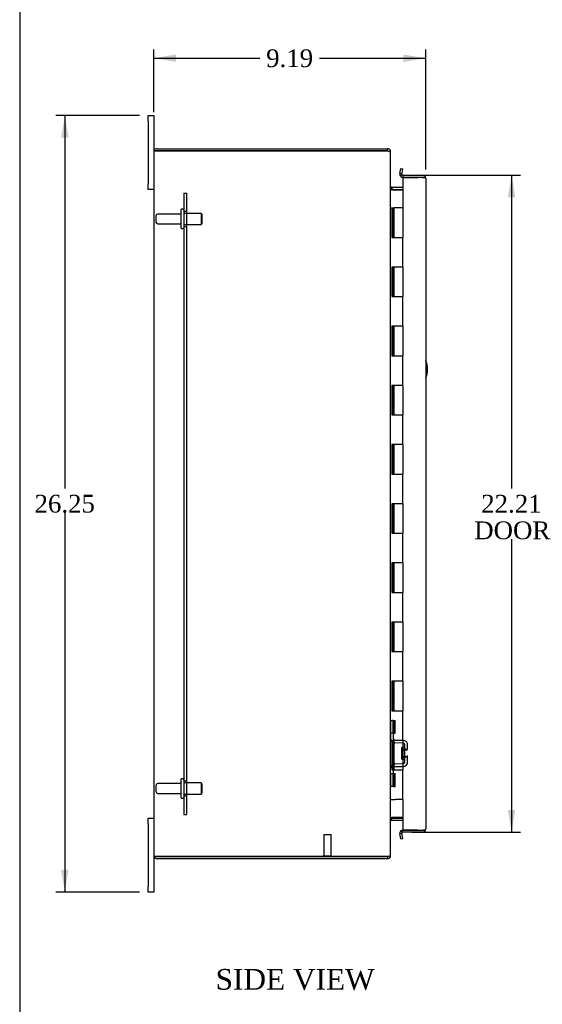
# Model space of a CAD drawing. Header units: inches. Extents: x 1 to 150, y -1 to 99.
# Tile 2 of 9: x 1 to 18, y 30 to 63. Entities that reach past the tile are written whole.
import ezdxf
from ezdxf.enums import TextEntityAlignment as Align
from ezdxf.lldxf.tags import DXFTag

# ---------------------------------------------------------------- set-up
doc = ezdxf.new("R2010")
doc.units = ezdxf.units.IN
doc.header["$MEASUREMENT"] = 0
for name, color, linetype in [('COM40153-1', 7, 'Continuous'), ('COM40675', 7, 'Continuous'), ('COM42780', 7, 'Continuous'), ('COM48475', 7, 'Continuous'), ('COM71102-9', 7, 'Continuous'), ('Default', 7, 'Continuous'), ('FET07710', 7, 'Continuous'), ('GSK10080', 7, 'Continuous'), ('HNG10610-20B', 7, 'Continuous'), ('HNG10610-20C', 7, 'Continuous'), ('STD21878', 7, 'Continuous'), ('STD26094', 7, 'Continuous')]:
    doc.layers.add(name, color=color, linetype=linetype)
doc.styles.add('SEACAD_Times_New_Roman', font='times.ttf')
tags = doc.linetypes.add('HIDDEN2', pattern=[0.1875, 0.125, -0.0625]).pattern_tags.tags
tags[6:7] = [DXFTag(74, 4), DXFTag(75, 0), DXFTag(340, '0'), DXFTag(46, 0.0), DXFTag(50, 0.0), DXFTag(44, 0.0), DXFTag(45, 0.0)]
tags[4:5] = [DXFTag(74, 4), DXFTag(75, 0), DXFTag(340, '0'), DXFTag(46, 0.0), DXFTag(50, 0.0), DXFTag(44, 0.0), DXFTag(45, 0.0)]
doc.dimstyles.new('HAMMOND_(STH_-_120x80)', dxfattribs={"dimtxt": 0.6, "dimasz": 0.75, "dimexe": 0.3, "dimexo": 0.3, "dimgap": 0.15, "dimtad": 0, "dimtih": 1, "dimtoh": 1, "dimzin": 0, "dimdsep": 46, "dimtxsty": 'SEACAD_Times_New_Roman', "dimblk1": '_SE_FILLED', "dimblk2": '_SE_FILLED', "dimsah": 1, "dimcen": 0.3, "dimadec": 0, "dimazin": 0, "dimtfac": 0.8, "dimtofl": 0, "dimtmove": 0, "dimatfit": 3, "dimfxl": 1, "dimtolj": 1, "dimtzin": 0, "dimarcsym": 0})

# ---------------------------------------------------------------- blocks, each defined once
blk = doc.blocks.new('SE8')
at = {"layer": 'COM40153-1', "color": 7, "linetype": 'Continuous'}
blk.add_arc((13.674, 51.108), 0.75, 335.9701, 24.0299, dxfattribs=at)
at = {"layer": 'COM40675', "color": 7, "linetype": 'HIDDEN2'}
for p, q in [((6.183, 57.068), (6.183, 36.068)), ((6.183, 57.068), (6.278, 57.068)), ((6.278, 57.068), (6.278, 36.068)), ((6.278, 56.443), (6.183, 56.443)), ((6.183, 55.943), (6.278, 55.943)), ((6.278, 37.193), (6.183, 37.193)), ((6.183, 36.693), (6.278, 36.693)), ((6.183, 36.068), (6.278, 36.068))]:
    blk.add_line(p, q, dxfattribs=at)
at = {"layer": 'COM42780', "color": 7, "linetype": 'HIDDEN2'}
for p, q in [((13.174, 39.245), (13.174, 38.808)), ((13.174, 39.245), (13.215, 39.245)), ((13.266, 39.245), (13.215, 39.245)), ((13.266, 39.245), (13.333, 39.245)), ((13.266, 38.808), (13.266, 39.245)), ((13.269, 39.245), (13.269, 38.808)), ((13.333, 38.808), (13.333, 39.245)), ((13.174, 38.808), (13.174, 38.623)), ((13.215, 38.808), (13.174, 38.808)), ((13.266, 38.808), (13.215, 38.808)), ((13.266, 38.808), (13.333, 38.808)), ((13.269, 38.623), (13.269, 38.808)), ((13.603, 38.474), (13.314, 38.48)), ((13.605, 38.569), (13.316, 38.575)), ((13.556, 37.935), (13.556, 38.325)), ((13.651, 38.325), (13.556, 38.325)), ((13.659, 38.558), (13.605, 38.569)), ((13.651, 37.833), (13.651, 38.426)), ((13.746, 38.27), (13.746, 38.426)), ((13.746, 38.255), (13.556, 38.255)), ((13.746, 38.236), (13.556, 38.236)), ((13.556, 38.023), (13.746, 38.023)), ((13.746, 38.005), (13.556, 38.005)), ((13.746, 37.833), (13.746, 38.055)), ((13.269, 37.451), (13.269, 37.637)), ((13.314, 37.78), (13.603, 37.785)), ((13.316, 37.685), (13.605, 37.69)), ((13.556, 37.935), (13.651, 37.935)), ((13.605, 37.69), (13.659, 37.701)), ((13.174, 37.451), (13.174, 37.014)), ((13.174, 37.451), (13.215, 37.451)), ((13.215, 37.451), (13.266, 37.451)), ((13.266, 37.451), (13.333, 37.451)), ((13.266, 37.014), (13.266, 37.451)), ((13.268, 37.319), (13.269, 37.319)), ((13.268, 37.21), (13.268, 37.319)), ((13.268, 37.289), (13.269, 37.289)), ((13.269, 37.451), (13.269, 37.014)), ((13.333, 37.014), (13.333, 37.451)), ((13.215, 37.014), (13.174, 37.014)), ((13.266, 37.014), (13.215, 37.014)), ((13.266, 37.014), (13.333, 37.014)), ((13.268, 37.21), (13.269, 37.21)), ((13.268, 37.18), (13.268, 37.21)), ((13.268, 37.204), (13.269, 37.204)), ((13.268, 37.18), (13.269, 37.18)), ((13.268, 37.146), (13.268, 37.18)), ((13.268, 37.146), (13.269, 37.146))]:
    blk.add_line(p, q, dxfattribs=at)
for centre, radius, start, end in [((13.317, 38.623), 0.143, 180, 206.9082), ((13.317, 38.623), 0.048, 180, 269), ((13.317, 38.623), 0.143, 206.9082, 269), ((13.603, 38.426), 0.048, 0, 89), ((13.603, 38.426), 0.143, 0, 66.6665), ((13.317, 37.637), 0.143, 153.0918, 180), ((13.317, 37.637), 0.143, 91, 153.0918), ((13.317, 37.637), 0.048, 91, 180), ((13.603, 37.833), 0.048, 271, 0), ((13.603, 37.833), 0.143, 293.3335, 0)]:
    blk.add_arc(centre, radius, start, end, dxfattribs=at)
at = {"layer": 'COM48475', "color": 7, "linetype": 'Continuous'}
for p, q in [((5.174, 58.46), (5.174, 34.676)), ((5.18, 58.496), (5.282, 58.496)), ((5.282, 58.495), (5.18, 58.495)), ((5.282, 58.568), (13.066, 58.568)), ((5.282, 58.496), (13.066, 58.496)), ((13.066, 58.495), (5.282, 58.495)), ((13.066, 58.496), (13.066, 58.568)), ((13.15, 58.46), (13.174, 58.46)), ((13.174, 58.435), (13.174, 58.46)), ((13.174, 34.701), (13.174, 58.434)), ((13.21, 57.265), (13.21, 57.193)), ((13.21, 57.265), (13.589, 57.265)), ((13.21, 57.193), (13.589, 57.193)), ((13.21, 57.179), (13.589, 57.179)), ((13.589, 35.956), (13.21, 35.956)), ((13.21, 35.943), (13.589, 35.943)), ((13.21, 35.871), (13.21, 35.943)), ((13.21, 35.871), (13.589, 35.871)), ((5.282, 34.64), (5.18, 34.64)), ((5.18, 34.64), (5.282, 34.64)), ((5.282, 34.64), (13.066, 34.64)), ((13.066, 34.64), (5.282, 34.64)), ((13.066, 34.64), (13.066, 34.568)), ((13.15, 34.676), (13.174, 34.676)), ((13.174, 34.676), (13.174, 34.7)), ((13.066, 34.568), (5.282, 34.568))]:
    blk.add_line(p, q, dxfattribs=at)
for centre, radius, start, end in [((5.282, 58.46), 0.108, 160.5288, 180), ((5.282, 58.46), 0.108, 90, 160.5288), ((13.066, 58.46), 0.108, 0, 90), ((13.066, 58.46), 0.036, 51.2764, 90), ((13.21, 57.301), 0.036, 180, 270), ((13.21, 57.301), 0.108, 259.6032, 270), ((13.21, 35.835), 0.036, 90, 180), ((13.21, 35.835), 0.108, 90, 100.3965), ((5.282, 34.676), 0.108, 180, 199.4712), ((5.282, 34.676), 0.108, 199.4712, 270), ((13.066, 34.676), 0.108, 270, 360), ((13.066, 34.676), 0.036, 270, 308.7236)]:
    blk.add_arc(centre, radius, start, end, dxfattribs=at)
for centre, start_param, end_param in [((5.282, 58.46), 2.801756, 3.141593), ((5.282, 34.676), 3.141593, 3.48143)]:
    blk.add_ellipse(centre, major_axis=(0.108, 0), ratio=0.997813, start_param=start_param, end_param=end_param, dxfattribs=at)
for points, knots in [([(13.174, 58.434), (13.174, 58.439), (13.171, 58.444), (13.16, 58.454), (13.152, 58.459), (13.132, 58.47), (13.12, 58.475), (13.094, 58.485), (13.08, 58.49), (13.066, 58.495)], [0, 0, 0, 0, 0.25, 0.25, 0.5, 0.5, 0.75, 0.75, 1, 1, 1, 1]), ([(13.174, 57.283), (13.174, 57.272), (13.174, 57.262), (13.176, 57.241), (13.178, 57.231), (13.182, 57.217), (13.183, 57.212), (13.187, 57.203), (13.189, 57.198), (13.193, 57.19), (13.196, 57.186), (13.201, 57.182), (13.202, 57.181), (13.206, 57.18), (13.208, 57.179), (13.21, 57.179)], [0, 0, 0, 0, 0.25, 0.25, 0.5, 0.5, 0.625, 0.625, 0.75, 0.75, 0.875, 0.875, 0.9375, 0.9375, 1, 1, 1, 1]), ([(13.21, 35.956), (13.208, 35.956), (13.206, 35.955), (13.202, 35.954), (13.201, 35.953), (13.196, 35.949), (13.193, 35.945), (13.189, 35.937), (13.187, 35.933), (13.183, 35.923), (13.182, 35.919), (13.178, 35.904), (13.176, 35.894), (13.174, 35.873), (13.174, 35.863), (13.174, 35.852)], [0, 0, 0, 0, 0.0625, 0.0625, 0.125, 0.125, 0.25, 0.25, 0.375, 0.375, 0.5, 0.5, 0.75, 0.75, 1, 1, 1, 1]), ([(13.066, 34.64), (13.08, 34.645), (13.094, 34.65), (13.12, 34.66), (13.132, 34.665), (13.152, 34.676), (13.16, 34.681), (13.171, 34.691), (13.174, 34.696), (13.174, 34.701)], [0, 0, 0, 0, 0.25, 0.25, 0.5, 0.5, 0.75, 0.75, 1, 1, 1, 1])]:
    blk.add_open_spline(points, degree=3, knots=knots, dxfattribs=at)
at = {"layer": 'COM71102-9', "color": 7, "linetype": 'Continuous'}
for p, q in [((13.485, 57.725), (13.515, 57.895)), ((13.556, 57.712), (13.485, 57.725)), ((13.564, 57.683), (13.509, 57.637)), ((13.515, 57.895), (13.586, 57.882)), ((13.556, 57.712), (13.586, 57.882)), ((14.251, 57.598), (13.589, 57.598)), ((13.589, 57.598), (13.589, 56.568)), ((13.592, 57.67), (13.592, 57.598)), ((13.592, 57.67), (14.251, 57.67)), ((13.592, 57.598), (14.099, 57.598)), ((14.251, 57.598), (14.352, 57.598)), ((14.352, 57.598), (14.287, 57.598)), ((14.359, 57.562), (14.359, 35.573)), ((13.589, 36.568), (13.589, 35.537)), ((13.556, 35.423), (13.485, 35.41)), ((13.515, 35.24), (13.485, 35.41)), ((13.564, 35.452), (13.509, 35.498)), ((13.586, 35.253), (13.556, 35.423)), ((13.589, 35.537), (14.251, 35.537)), ((13.592, 35.465), (13.592, 35.537)), ((14.099, 35.537), (13.592, 35.537)), ((14.251, 35.465), (13.592, 35.465)), ((14.251, 35.537), (14.352, 35.537)), ((14.352, 35.537), (14.287, 35.537)), ((13.515, 35.24), (13.586, 35.253))]:
    blk.add_line(p, q, dxfattribs=at)
for centre, radius, start, end in [((13.592, 57.706), 0.108, 170.0001, 219.9999), ((13.592, 57.706), 0.108, 220, 270), ((13.592, 57.706), 0.036, 170, 220), ((13.592, 57.706), 0.036, 220, 270), ((14.251, 57.562), 0.108, 19.4712, 90), ((14.251, 57.562), 0.108, 0, 19.4712), ((13.592, 35.429), 0.108, 140.0001, 189.9999), ((13.592, 35.429), 0.108, 90, 140), ((13.592, 35.429), 0.036, 140, 190), ((13.592, 35.429), 0.036, 90, 140), ((14.251, 35.573), 0.108, 270, 340.5288), ((14.251, 35.573), 0.108, 340.5288, 360)]:
    blk.add_arc(centre, radius, start, end, dxfattribs=at)
for centre, start_param, end_param in [((14.251, 57.562), 3.141593, 3.48143), ((14.251, 35.573), 2.801756, 3.141593)]:
    blk.add_ellipse(centre, major_axis=(-0.108, 0), ratio=0.997813, start_param=start_param, end_param=end_param, dxfattribs=at)
at = {"layer": 'FET07710', "color": 7, "linetype": 'Continuous'}
for p, q in [((4.987, 59.505), (4.987, 59.693)), ((4.987, 59.693), (5.174, 59.693)), ((5.174, 59.693), (5.174, 59.505)), ((4.987, 59.505), (4.987, 57.38)), ((5.174, 59.505), (5.174, 58.46)), ((4.987, 57.193), (4.987, 57.38)), ((5.174, 57.193), (4.987, 57.193)), ((4.987, 35.755), (4.987, 35.943)), ((4.987, 35.943), (5.174, 35.943)), ((4.987, 35.755), (4.987, 33.63)), ((5.174, 34.676), (5.174, 33.63)), ((4.987, 33.443), (4.987, 33.63)), ((5.174, 33.63), (5.174, 33.443)), ((5.174, 33.443), (4.987, 33.443))]:
    blk.add_line(p, q, dxfattribs=at)
at = {"layer": 'GSK10080', "color": 7, "linetype": 'Continuous'}
for p, q in [((14.287, 57.598), (14.099, 57.598)), ((14.099, 57.598), (14.099, 57.598)), ((14.287, 57.598), (14.287, 57.598)), ((14.099, 35.537), (14.099, 35.537)), ((14.099, 35.537), (14.287, 35.537)), ((14.287, 35.537), (14.287, 35.537))]:
    blk.add_line(p, q, dxfattribs=at)
at = {"layer": 'HNG10610-20B', "color": 7, "linetype": 'Continuous'}
for p, q in [((13.174, 56.568), (13.2, 56.568)), ((13.2, 56.568), (13.217, 56.568)), ((13.217, 56.568), (13.26, 56.568)), ((13.217, 56.568), (13.217, 55.568)), ((13.26, 56.568), (13.26, 55.568)), ((13.217, 55.568), (13.326, 55.568)), ((13.326, 55.568), (13.589, 55.568)), ((13.589, 54.568), (13.589, 55.568)), ((13.326, 54.568), (13.217, 54.568)), ((13.217, 54.568), (13.217, 53.568)), ((13.26, 54.568), (13.26, 53.568)), ((13.589, 54.568), (13.326, 54.568)), ((13.217, 53.568), (13.326, 53.568)), ((13.326, 53.568), (13.589, 53.568)), ((13.589, 52.568), (13.589, 53.568)), ((13.326, 52.568), (13.217, 52.568)), ((13.217, 52.568), (13.217, 51.568)), ((13.26, 52.568), (13.26, 51.568)), ((13.589, 52.568), (13.326, 52.568)), ((13.217, 51.568), (13.326, 51.568)), ((13.326, 51.568), (13.589, 51.568)), ((13.589, 50.568), (13.589, 51.568)), ((13.326, 50.568), (13.217, 50.568)), ((13.217, 50.568), (13.217, 49.568)), ((13.26, 50.568), (13.26, 49.568)), ((13.589, 50.568), (13.326, 50.568)), ((13.217, 49.568), (13.326, 49.568)), ((13.326, 49.568), (13.589, 49.568)), ((13.589, 48.568), (13.589, 49.568)), ((13.326, 48.568), (13.217, 48.568)), ((13.217, 48.568), (13.217, 47.568)), ((13.26, 48.568), (13.26, 47.568)), ((13.589, 48.568), (13.326, 48.568)), ((13.217, 47.568), (13.326, 47.568)), ((13.326, 47.568), (13.589, 47.568)), ((13.589, 46.568), (13.589, 47.568)), ((13.326, 46.568), (13.217, 46.568)), ((13.217, 46.568), (13.217, 45.568)), ((13.26, 46.568), (13.26, 45.568)), ((13.589, 46.568), (13.326, 46.568)), ((13.217, 45.568), (13.326, 45.568)), ((13.326, 45.568), (13.589, 45.568)), ((13.589, 44.568), (13.589, 45.568)), ((13.326, 44.568), (13.217, 44.568)), ((13.217, 44.568), (13.217, 43.568)), ((13.26, 44.568), (13.26, 43.568)), ((13.589, 44.568), (13.326, 44.568)), ((13.217, 43.568), (13.326, 43.568)), ((13.326, 43.568), (13.589, 43.568)), ((13.589, 42.568), (13.589, 43.568)), ((13.326, 42.568), (13.217, 42.568)), ((13.217, 42.568), (13.217, 41.568)), ((13.26, 42.568), (13.26, 41.568)), ((13.589, 42.568), (13.326, 42.568)), ((13.217, 41.568), (13.326, 41.568)), ((13.326, 41.568), (13.589, 41.568)), ((13.589, 40.568), (13.589, 41.568)), ((13.326, 40.568), (13.217, 40.568)), ((13.217, 40.568), (13.217, 39.568)), ((13.26, 40.568), (13.26, 39.568)), ((13.589, 40.568), (13.326, 40.568)), ((13.217, 39.568), (13.326, 39.568)), ((13.326, 39.568), (13.589, 39.568)), ((13.589, 38.568), (13.589, 39.568)), ((13.326, 38.568), (13.217, 38.568)), ((13.217, 38.568), (13.217, 37.568)), ((13.26, 38.568), (13.26, 37.568)), ((13.589, 38.568), (13.326, 38.568)), ((13.217, 37.568), (13.326, 37.568)), ((13.326, 37.568), (13.589, 37.568)), ((13.589, 36.568), (13.589, 37.568)), ((13.174, 36.568), (13.2, 36.568)), ((13.2, 36.568), (13.326, 36.568)), ((13.589, 36.568), (13.326, 36.568))]:
    blk.add_line(p, q, dxfattribs=at)
at = {"layer": 'HNG10610-20C', "color": 7, "linetype": 'Continuous'}
for p, q in [((13.589, 56.568), (13.281, 56.568)), ((13.281, 56.568), (13.281, 55.568)), ((13.589, 56.568), (13.589, 55.568)), ((13.326, 55.568), (13.589, 55.568)), ((13.281, 54.568), (13.281, 53.568)), ((13.589, 54.568), (13.326, 54.568)), ((13.589, 54.568), (13.589, 53.568)), ((13.326, 53.568), (13.589, 53.568)), ((13.281, 52.568), (13.281, 51.568)), ((13.589, 52.568), (13.326, 52.568)), ((13.589, 52.568), (13.589, 51.568)), ((13.326, 51.568), (13.589, 51.568)), ((13.281, 50.568), (13.281, 49.568)), ((13.589, 50.568), (13.326, 50.568)), ((13.589, 50.568), (13.589, 49.568)), ((13.326, 49.568), (13.589, 49.568)), ((13.281, 48.568), (13.281, 47.568)), ((13.589, 48.568), (13.326, 48.568)), ((13.589, 48.568), (13.589, 47.568)), ((13.326, 47.568), (13.589, 47.568)), ((13.281, 46.568), (13.281, 45.568)), ((13.589, 46.568), (13.326, 46.568)), ((13.589, 46.568), (13.589, 45.568)), ((13.326, 45.568), (13.589, 45.568)), ((13.281, 44.568), (13.281, 43.568)), ((13.589, 44.568), (13.326, 44.568)), ((13.589, 44.568), (13.589, 43.568)), ((13.326, 43.568), (13.589, 43.568)), ((13.281, 42.568), (13.281, 41.568)), ((13.589, 42.568), (13.326, 42.568)), ((13.589, 42.568), (13.589, 41.568)), ((13.326, 41.568), (13.589, 41.568)), ((13.281, 40.568), (13.281, 39.568)), ((13.589, 40.568), (13.326, 40.568)), ((13.589, 40.568), (13.589, 39.568)), ((13.326, 39.568), (13.589, 39.568)), ((13.281, 38.568), (13.281, 37.568)), ((13.589, 38.568), (13.326, 38.568)), ((13.589, 38.568), (13.589, 37.568)), ((13.326, 37.568), (13.589, 37.568))]:
    blk.add_line(p, q, dxfattribs=at)
at = {"layer": 'STD21878', "color": 7, "linetype": 'HIDDEN2'}
for p, q in [((10.917, 35.39), (11.167, 35.39)), ((10.917, 35.39), (10.917, 34.671)), ((11.167, 34.671), (11.167, 35.39)), ((10.901, 34.671), (11.182, 34.671)), ((10.901, 34.671), (10.901, 34.64)), ((11.182, 34.64), (11.182, 34.671))]:
    blk.add_line(p, q, dxfattribs=at)
at = {"layer": 'STD21878', "color": 7, "linetype": 'Continuous'}
for p, q in [((10.901, 34.64), (10.901, 34.64)), ((11.182, 34.64), (11.182, 34.64))]:
    blk.add_line(p, q, dxfattribs=at)
at = {"layer": 'STD26094', "color": 7, "linetype": 'HIDDEN2'}
for p, q in [((5.246, 56.298), (5.246, 56.088)), ((6.083, 56.358), (5.306, 56.358)), ((6.083, 56.488), (6.083, 55.898)), ((6.153, 56.518), (6.113, 56.518)), ((6.77, 56.38), (6.183, 56.38)), ((6.77, 56.38), (6.77, 56.005)), ((6.808, 56.343), (6.77, 56.38)), ((6.808, 56.043), (6.808, 56.343)), ((5.306, 56.028), (6.083, 56.028)), ((6.183, 56.005), (6.77, 56.005)), ((6.77, 56.005), (6.808, 56.043)), ((6.113, 55.868), (6.153, 55.868)), ((5.246, 37.048), (5.246, 36.838)), ((6.083, 37.108), (5.306, 37.108)), ((6.083, 37.238), (6.083, 36.648)), ((6.153, 37.268), (6.113, 37.268)), ((6.77, 37.13), (6.183, 37.13)), ((6.77, 37.13), (6.77, 36.755)), ((6.808, 37.093), (6.77, 37.13)), ((6.808, 36.793), (6.808, 37.093)), ((5.306, 36.778), (6.083, 36.778)), ((6.113, 36.618), (6.153, 36.618)), ((6.183, 36.755), (6.77, 36.755)), ((6.77, 36.755), (6.808, 36.793))]:
    blk.add_line(p, q, dxfattribs=at)
for centre, radius, start, end in [((5.306, 56.298), 0.06, 90, 180), ((6.113, 56.488), 0.03, 90, 180), ((6.153, 56.488), 0.03, 0, 90), ((5.306, 56.088), 0.06, 180, 270), ((6.113, 55.898), 0.03, 180, 270), ((6.153, 55.898), 0.03, 270, 0), ((5.306, 37.048), 0.06, 90, 180), ((6.113, 37.238), 0.03, 90, 180), ((6.153, 37.238), 0.03, 0, 90), ((5.306, 36.838), 0.06, 180, 270), ((6.113, 36.648), 0.03, 180, 270), ((6.153, 36.648), 0.03, 270, 0)]:
    blk.add_arc(centre, radius, start, end, dxfattribs=at)
blk = doc.blocks.new('DMBLK7152')
at = {"layer": 'Default', "linetype": 'Continuous'}
for points in [[(5.924, 61.751), (5.174, 61.626), (5.924, 61.501)], [(13.609, 61.751), (13.609, 61.501), (14.359, 61.626)]]:
    blk.add_hatch(color=7, dxfattribs=at).paths.add_polyline_path(points)
at = {"layer": 'Default', "color": 7, "linetype": 'Continuous'}
for p, q in [((5.174, 59.805), (5.174, 61.926)), ((14.359, 57.862), (14.359, 61.926)), ((5.174, 61.626), (8.76, 61.626)), ((10.772, 61.626), (14.359, 61.626))]:
    blk.add_line(p, q, dxfattribs=at)
at = {"layer": 'Default', "color": 7, "linetype": 'Continuous', "style": 'SEACAD_Times_New_Roman'}
blk.add_text('9.19', height=0.6, dxfattribs=at).set_placement((8.97, 61.926), align=Align.TOP_LEFT)
blk = doc.blocks.new('_SE_FILLED')
at = {"color": 0}
blk.add_line((0, 0), (-1, 0), dxfattribs=at)
blk.add_solid([(0, 0), (-1, -0.1665), (-1, 0.1665), (0, 0)], dxfattribs=at)
blk = doc.blocks.new('DMBLK7153')
at = {"layer": 'Default', "linetype": 'Continuous'}
for points in [[(2.043, 58.943), (2.293, 58.943), (2.168, 59.693)], [(2.043, 34.193), (2.168, 33.443), (2.293, 34.193)]]:
    blk.add_hatch(color=7, dxfattribs=at).paths.add_polyline_path(points)
at = {"layer": 'Default', "color": 7, "linetype": 'Continuous'}
for p, q in [((4.687, 59.693), (1.868, 59.693)), ((2.168, 59.693), (2.168, 47.078)), ((2.168, 46.268), (2.168, 33.443)), ((4.687, 33.443), (1.868, 33.443))]:
    blk.add_line(p, q, dxfattribs=at)
at = {"layer": 'Default', "color": 7, "linetype": 'Continuous', "style": 'SEACAD_Times_New_Roman'}
blk.add_text('26.25', height=0.6, dxfattribs=at).set_placement((1.144, 46.868), align=Align.TOP_LEFT)
blk = doc.blocks.new('DMBLK7170')
at = {"layer": 'Default', "linetype": 'Continuous'}
for points in [[(17.385, 56.92), (17.26, 57.67), (17.135, 56.92)], [(17.385, 36.215), (17.135, 36.215), (17.26, 35.465)]]:
    blk.add_hatch(color=7, dxfattribs=at).paths.add_polyline_path(points)
at = {"layer": 'Default', "color": 7, "linetype": 'Continuous'}
for p, q in [((13.892, 57.67), (17.56, 57.67)), ((17.26, 57.67), (17.26, 47.078)), ((17.26, 45.368), (17.26, 35.465)), ((13.892, 35.465), (17.56, 35.465))]:
    blk.add_line(p, q, dxfattribs=at)
at = {"layer": 'Default', "color": 7, "linetype": 'Continuous', "style": 'SEACAD_Times_New_Roman'}
for s, p in [('22.21', (16.236, 46.868)), ('DOOR', (16.001, 45.968))]:
    blk.add_text(s, height=0.6, dxfattribs=at).set_placement(p, align=Align.TOP_LEFT)
blk = doc.blocks.new('BORDER')
at = {"layer": 'Default', "color": 7, "linetype": 'Continuous'}
blk.add_line((-41.86, 27.86), (-41.86, 0), dxfattribs=at)

msp = doc.modelspace()

# ---------------------------------------------------------------- block references
at = {"layer": 'Default', "color": 7, "xscale": 3.56, "yscale": 3.56, "zscale": 3.56}
msp.add_blockref('BORDER', (149.664, 0.311), dxfattribs=at)
at = {"layer": 'Default'}
msp.add_blockref('SE8', (0, 0), dxfattribs=at)

# ---------------------------------------------------------------- texts
at = {"layer": 'Default', "color": 7, "linetype": 'Continuous', "style": 'SEACAD_Times_New_Roman'}
msp.add_text('SIDE VIEW', height=0.7, dxfattribs=at).set_placement((7.261, 30.841), align=Align.TOP_LEFT)

# ---------------------------------------------------------------- dimensions: what is measured, and where the dimension line sits
at = {"layer": 'Default', "color": 7, "linetype": 'Continuous'}
dim = msp.add_linear_dim(base=(14.35853088, 61.625553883), p1=(5.17353088, 57.380018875), p2=(14.35853088, 57.562018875), text='\\A1;<>', dimstyle='HAMMOND_(STH_-_120x80)', dxfattribs=at)
dim.commit()
dim.dimension.update_dxf_attribs({"geometry": 'DMBLK7152', "text_midpoint": (9.766030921, 61.625553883), "dimtype": 160})
for base, p1, p2, text, picture, middle in [((2.168, 59.693), (4.987, 59.693), (4.987, 33.443), '\\A1;<>', 'DMBLK7153', (2.168, 46.568)), ((17.259741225, 57.670018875), (13.59153088, 57.670018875), (13.59153088, 35.465018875), '\\A1;<>\\PDOOR', 'DMBLK7170', (17.259741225, 46.567519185))]:
    dim = msp.add_linear_dim(base=base, p1=p1, p2=p2, angle=270, text=text, dimstyle='HAMMOND_(STH_-_120x80)', dxfattribs=at)
    dim.commit()
    dim.dimension.update_dxf_attribs({"geometry": picture, "text_midpoint": middle, "dimtype": 161})

doc.saveas('drawing.dxf')
